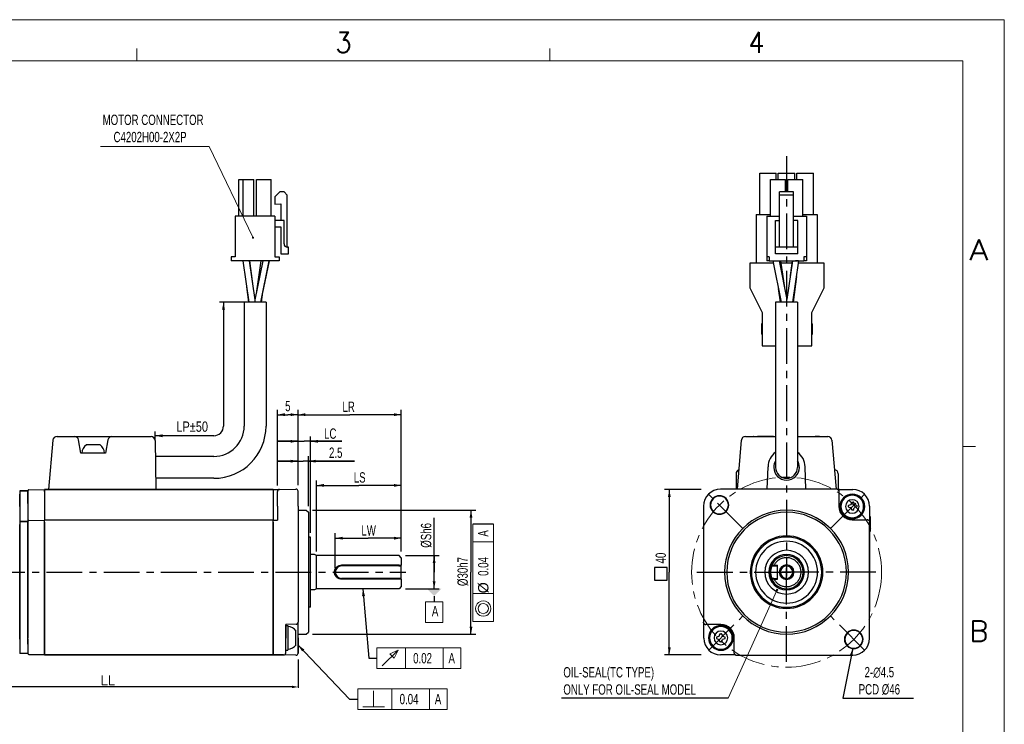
# Model space of a CAD drawing. Header units: millimetres. Extents: x -119 to 301, y 404 to 701.
# Tile 4 of 4: x 62 to 301, y 530 to 701. Entities that reach past the tile are written whole.
import ezdxf
from ezdxf.enums import TextEntityAlignment as Align

# ---------------------------------------------------------------- set-up
doc = ezdxf.new("R2010")
doc.units = ezdxf.units.MM
doc.header["$LTSCALE"] = 23.1
doc.linetypes.add('CENTER', pattern=[0.6, 0.375, -0.075, 0.075, -0.075])
doc.layers.get('0').update_dxf_attribs({"linetype": 'CONTINUOUS'})
for name, color, linetype in [('8_ALL_NOTES_BALLOONS_SYMBOLS_GT', 7, 'CONTINUOUS'), ('DEFAULT_1', 7, 'CENTER'), ('LAY001', 7, 'CONTINUOUS')]:
    doc.layers.add(name, color=color, linetype=linetype)
doc.layers.add('AXS', color=7, linetype='CENTER', lineweight=9)
doc.styles.get("Standard").update_dxf_attribs({"font": 'txt', "width": 0.7})
doc.styles.add('TEXTSTYLE_0', font='txt.shx', dxfattribs={"width": 0.8})

# ---------------------------------------------------------------- blocks, each defined once
blk = doc.blocks.new('_FILLED')
at = {"color": 0, "linetype": 'ByBlock'}
blk.add_solid([(0, 0), (-1, 0.2), (-1, -0.2)], dxfattribs=at)

msp = doc.modelspace()

# ---------------------------------------------------------------- linework, layer by layer
at = {"color": 7, "linetype": 'Continuous', "lineweight": 13}
for p, q in [((-119.29, 700.57), (300.71, 700.57)), ((300.71, 700.57), (300.71, 403.57)), ((90.71, 690.57), (90.71, 693.57)), ((190.71, 690.57), (190.71, 693.57)), ((-109.29, 690.57), (290.71, 690.57)), ((250.71, 690.57), (290.71, 690.57)), ((290.71, 690.57), (290.71, 458.57)), ((290.71, 690.57), (290.71, 413.57)), ((290.71, 597.24), (293.71, 597.24)), ((177.06, 574.14), (172.06, 574.14)), ((172.06, 574.14), (172.06, 554.85)), ((177.06, 554.85), (177.06, 574.14)), ((177.06, 561.62), (172.06, 561.62)), ((245.66, 562.35), (233.86, 536.31)), ((160.54, 554.63), (160.54, 559.63)), ((172.79, 558.5), (172.68, 557.97)), ((172.68, 557.97), (172.79, 557.45)), ((172.89, 558.81), (172.79, 558.5)), ((173.1, 559.12), (172.89, 558.81)), ((173.41, 559.43), (173.1, 559.12)), ((173.41, 558.39), (173.31, 557.97)), ((173.31, 557.97), (173.41, 557.56)), ((173.73, 559.64), (173.41, 559.43)), ((173.62, 558.81), (173.41, 558.39)), ((173.93, 559.02), (173.62, 558.81)), ((174.04, 559.75), (173.73, 559.64)), ((174.14, 559.12), (173.93, 559.02)), ((174.56, 559.85), (174.04, 559.75)), ((174.56, 559.22), (174.14, 559.12)), ((175.08, 559.75), (174.56, 559.85)), ((174.98, 559.12), (174.56, 559.22)), ((175.39, 558.91), (174.98, 559.12)), ((175.39, 559.64), (175.08, 559.75)), ((175.71, 559.43), (175.39, 559.64)), ((175.6, 558.6), (175.39, 558.91)), ((175.71, 558.39), (175.6, 558.6)), ((176.02, 559.12), (175.71, 559.43)), ((175.81, 557.97), (175.71, 558.39)), ((175.71, 557.56), (175.81, 557.97)), ((176.23, 558.81), (176.02, 559.12)), ((176.33, 558.5), (176.23, 558.81)), ((176.43, 557.97), (176.33, 558.5)), ((176.33, 557.45), (176.43, 557.97)), ((172.79, 557.45), (172.89, 557.14)), ((172.89, 557.14), (173.1, 556.83)), ((173.1, 556.83), (173.41, 556.52)), ((173.41, 557.56), (173.52, 557.35)), ((173.41, 556.52), (173.73, 556.31)), ((173.52, 557.35), (173.73, 557.04)), ((173.73, 557.04), (174.14, 556.83)), ((173.73, 556.31), (174.04, 556.2)), ((174.04, 556.2), (174.56, 556.1)), ((174.14, 556.83), (174.56, 556.72)), ((174.56, 556.72), (174.98, 556.83)), ((174.56, 556.1), (175.08, 556.2)), ((174.98, 556.83), (175.18, 556.93)), ((175.08, 556.2), (175.39, 556.31)), ((175.18, 556.93), (175.5, 557.14)), ((175.39, 556.31), (175.71, 556.52)), ((175.5, 557.14), (175.71, 557.56)), ((175.71, 556.52), (176.02, 556.83)), ((176.02, 556.83), (176.23, 557.14)), ((176.23, 557.14), (176.33, 557.45)), ((172.06, 554.85), (177.06, 554.85)), ((164.89, 548.45), (148.83, 548.45)), ((148.83, 548.45), (148.83, 543.45)), ((155.71, 543.45), (155.71, 548.45)), ((164.89, 543.45), (164.89, 548.45)), ((150.08, 544.07), (153.94, 547.93)), ((151.96, 546.99), (153.94, 547.93)), ((153, 545.95), (151.96, 546.99)), ((153.94, 547.93), (153, 545.95)), ((148.83, 543.45), (164.89, 543.45)), ((161.58, 538.55), (144.17, 538.55)), ((144.17, 538.55), (144.17, 533.55)), ((148.02, 534.17), (148.02, 538.03)), ((152.4, 533.55), (152.4, 538.55)), ((161.58, 533.55), (161.58, 538.55)), ((145.42, 534.17), (150.63, 534.17)), ((144.17, 533.55), (161.58, 533.55))]:
    msp.add_line(p, q, dxfattribs=at)
at = {"lineweight": 13}
for p, q in [((81.88, 669.86), (108.16, 669.86)), ((108.16, 669.86), (118.74, 647.92))]:
    msp.add_line(p, q, dxfattribs=at)
at = {"color": 7, "linetype": 'Continuous'}
for p, q in [((241.5, 663.43), (242.1, 663.43)), ((241.5, 653.43), (241.5, 663.43)), ((242.1, 663.43), (243.5, 663.43)), ((243.5, 663.43), (244.9, 663.43)), ((244.9, 663.43), (245.5, 663.43)), ((245.5, 661.87), (245.5, 663.43)), ((246, 661.87), (246, 663.43)), ((246, 663.43), (250, 663.43)), ((250, 661.87), (250, 663.43)), ((250.5, 663.43), (251.1, 663.43)), ((250.5, 661.87), (250.5, 663.43)), ((251.1, 663.43), (252.5, 663.43)), ((252.5, 663.43), (253.9, 663.43)), ((253.9, 663.43), (254.5, 663.43)), ((254.5, 653.43), (254.5, 663.43)), ((115.42, 652.97), (115.42, 661.87)), ((115.42, 661.87), (116.42, 661.87)), ((116.42, 661.87), (119.02, 661.87)), ((116.42, 652.97), (116.42, 661.87)), ((119.02, 652.97), (119.02, 661.87)), ((119.62, 652.97), (119.62, 661.87)), ((119.62, 661.87), (123.22, 661.87)), ((123.22, 652.97), (123.22, 661.87)), ((244.1, 652.97), (244.1, 661.87)), ((244.1, 661.87), (247.7, 661.87)), ((247.7, 658.87), (247.7, 661.87)), ((248.3, 660.43), (247.7, 660.43)), ((248.3, 658.87), (248.3, 661.87)), ((248.3, 661.87), (251.9, 661.87)), ((251.9, 652.97), (251.9, 661.87)), ((125.32, 658.87), (124.12, 657.67)), ((126.32, 658.87), (125.32, 658.87)), ((127.12, 658.07), (126.32, 658.87)), ((127.12, 645.47), (127.12, 658.07)), ((249.7, 658.87), (246.3, 658.87)), ((246.3, 658.07), (246.3, 658.87)), ((246.3, 645.47), (246.3, 658.07)), ((249.7, 658.07), (246.3, 658.07)), ((248.3, 659.63), (247.7, 659.63)), ((249.7, 658.07), (249.7, 658.87)), ((249.7, 645.47), (249.7, 658.07)), ((124.12, 657.67), (124.12, 655.87)), ((124.12, 655.87), (125.52, 655.97)), ((125.52, 655.97), (125.52, 651.97)), ((240.6, 653.43), (240.6, 641.63)), ((240.6, 653.43), (244.1, 653.43)), ((251.9, 653.43), (255.4, 653.43)), ((255.4, 653.43), (255.4, 641.63)), ((124.12, 652.97), (114.52, 652.97)), ((114.52, 652.97), (114.52, 643.17)), ((124.12, 652.97), (124.12, 643.17)), ((126.32, 651.97), (124.12, 651.97)), ((126.32, 646.27), (126.32, 651.97)), ((243.2, 652.97), (243.2, 643.17)), ((243.2, 652.97), (246.3, 652.97)), ((245.3, 651.97), (246.3, 651.97)), ((245.3, 646.27), (245.3, 651.97)), ((249.7, 652.97), (252.8, 652.97)), ((250.7, 651.97), (249.7, 651.97)), ((250.7, 646.27), (250.7, 651.97)), ((252.8, 652.97), (252.8, 643.17)), ((124.12, 650.37), (125.52, 650.37)), ((125.52, 650.37), (125.52, 643.87)), ((245.3, 645.47), (245.3, 646.27)), ((250.7, 645.47), (250.7, 646.27)), ((125.52, 643.87), (127.42, 643.87)), ((127.42, 645.47), (127.12, 645.47)), ((127.42, 643.87), (127.42, 645.47)), ((246.3, 645.47), (245.3, 645.47)), ((245.3, 643.87), (245.3, 645.47)), ((250.7, 643.87), (245.3, 643.87)), ((249.7, 645.47), (246.3, 645.47)), ((250.7, 645.47), (249.7, 645.47)), ((250.7, 643.87), (250.7, 645.47)), ((114.52, 643.17), (113.52, 643.17)), ((113.52, 643.17), (113.52, 642.17)), ((125.12, 642.17), (113.52, 642.17)), ((116.34, 642.17), (117.8, 632.17)), ((117.86, 642.17), (119.24, 632.7)), ((117.99, 642.17), (118.75, 636.04)), ((121.16, 642.17), (119.24, 632.7)), ((120.73, 642.17), (119.67, 634.82)), ((122.66, 642.17), (120.63, 632.17)), ((122.69, 642.17), (120.66, 632.17)), ((124.12, 643.17), (125.12, 643.17)), ((125.12, 643.17), (125.12, 642.17)), ((239.1, 641.63), (239.1, 635.63)), ((244.75, 641.63), (239.1, 641.63)), ((243.8, 643.17), (243.2, 643.17)), ((243.2, 643.17), (243.2, 642.17)), ((243.8, 642.17), (243.2, 642.17)), ((243.8, 643.17), (243.8, 642.17)), ((243.8, 642.17), (252.2, 642.17)), ((244.64, 642.17), (246.66, 632.17)), ((244.67, 642.17), (246.69, 632.17)), ((246.17, 642.17), (248.06, 632.85)), ((246.54, 642.17), (247.47, 635.72)), ((249.27, 641.63), (246.61, 641.63)), ((249.41, 642.17), (248.06, 632.85)), ((249.34, 642.17), (248.89, 638.6)), ((250.92, 642.17), (249.47, 632.17)), ((257.1, 641.63), (250.85, 641.63)), ((252.8, 643.17), (252.2, 643.17)), ((252.2, 643.17), (252.2, 642.17)), ((252.8, 642.17), (252.2, 642.17)), ((252.8, 643.17), (252.8, 642.17)), ((257.1, 635.63), (257.1, 641.63)), ((250.38, 638.4), (249.6, 632.17)), ((117.26, 635.84), (117.72, 632.17)), ((121.14, 634.56), (120.8, 632.17)), ((239.1, 635.63), (242.1, 629.63)), ((246, 635.46), (246.48, 632.17)), ((254.1, 629.63), (257.1, 635.63)), ((116.67, 632.17), (110.67, 632.17)), ((111.67, 632.17), (111.67, 602.17)), ((116.67, 632.17), (116.67, 602.17)), ((117.8, 632.17), (116.67, 632.17)), ((116.67, 632.17), (116.67, 602.17)), ((117.85, 632.17), (117.8, 632.17)), ((119.27, 632.17), (117.85, 632.17)), ((119.24, 632.7), (119.25, 632.63)), ((119.32, 632.17), (119.27, 632.17)), ((120.66, 632.17), (119.32, 632.17)), ((120.79, 632.17), (120.66, 632.17)), ((121.97, 632.17), (120.79, 632.17)), ((121.97, 632.17), (121.97, 602.17)), ((121.97, 632.17), (121.97, 602.17)), ((246.53, 632.17), (245.35, 632.17)), ((245.35, 632.17), (245.35, 602.17)), ((246.66, 632.17), (246.53, 632.17)), ((248, 632.17), (246.66, 632.17)), ((248.03, 632.17), (248, 632.17)), ((249.47, 632.17), (248.03, 632.17)), ((248.06, 632.85), (248.05, 632.81)), ((250.65, 632.17), (249.47, 632.17)), ((250.65, 632.17), (250.65, 602.17)), ((242.1, 629.63), (242.1, 621.63)), ((254.1, 621.63), (254.1, 629.63)), ((242.1, 626.88), (241.9, 626.88)), ((242.1, 626.88), (241.9, 626.88)), ((241.9, 626.88), (241.9, 624.38)), ((254.1, 626.88), (254.3, 626.88)), ((254.1, 626.88), (254.3, 626.88)), ((254.3, 624.38), (254.3, 626.88)), ((242.1, 624.38), (241.9, 624.38)), ((242.1, 624.38), (241.9, 624.38)), ((254.1, 624.38), (254.3, 624.38)), ((254.1, 624.38), (254.3, 624.38)), ((242.1, 621.63), (245.35, 621.63)), ((250.65, 621.63), (254.1, 621.63)), ((124.72, 587.8), (124.72, 606.12)), ((129.72, 587.89), (129.72, 606.12)), ((129.72, 587.89), (129.72, 606.12)), ((154.72, 571.78), (154.72, 606.12)), ((124.72, 604.92), (127.22, 604.92)), ((129.72, 604.92), (127.22, 604.92)), ((129.72, 604.92), (142.22, 604.92)), ((154.72, 604.92), (142.22, 604.92)), ((95.11, 599.82), (95.11, 600.82)), ((245.35, 602.17), (245.35, 592.17)), ((250.65, 602.17), (250.65, 592.17)), ((70.37, 598.72), (69.32, 586.78)), ((70.37, 598.72), (69.32, 586.78)), ((71.36, 599.63), (75.58, 599.63)), ((71.36, 599.63), (75.58, 599.63)), ((75.58, 599.63), (84.67, 599.63)), ((77.12, 595.63), (76.56, 598.8)), ((83.68, 598.8), (83.12, 595.63)), ((84.67, 599.63), (94.12, 599.63)), ((84.67, 599.63), (94.12, 599.63)), ((95.11, 598.65), (95.11, 599.82)), ((109.32, 599.82), (95.11, 599.82)), ((95.11, 598.65), (95.32, 586.78)), ((129.72, 598.47), (124.72, 598.47)), ((124.72, 598.47), (131.22, 598.47)), ((129.72, 587.89), (129.72, 599.67)), ((140.33, 598.47), (131.22, 598.47)), ((132.72, 576.28), (132.72, 599.67)), ((132.72, 598.47), (140.33, 598.47)), ((237.04, 598.72), (236.01, 586.88)), ((238.04, 599.63), (245.35, 599.63)), ((238.04, 599.63), (245.35, 599.63)), ((240.1, 599.63), (240.97, 599.63)), ((240.1, 599.63), (240.97, 599.63)), ((240.97, 599.63), (244.53, 599.63)), ((241.1, 599.63), (240.97, 599.63)), ((244.53, 599.63), (241.1, 599.63)), ((244.54, 599.63), (244.53, 599.63)), ((244.53, 599.63), (244.54, 599.63)), ((244.85, 599.63), (244.54, 599.63)), ((244.54, 599.63), (244.85, 599.63)), ((244.85, 599.63), (245.35, 599.63)), ((250.65, 599.63), (251.46, 599.63)), ((250.65, 599.63), (251.46, 599.63)), ((250.65, 599.63), (257.96, 599.63)), ((250.65, 599.63), (257.96, 599.63)), ((251.46, 599.63), (251.47, 599.63)), ((251.46, 599.63), (251.47, 599.63)), ((251.47, 599.63), (254.89, 599.63)), ((251.47, 599.63), (254.89, 599.63)), ((254.89, 599.63), (255.89, 599.63)), ((255.03, 599.63), (254.89, 599.63)), ((255.89, 599.63), (255.03, 599.63)), ((258.96, 598.72), (259.99, 586.88)), ((81.77, 597.63), (78.47, 597.63)), ((77.37, 595.63), (77.12, 595.63)), ((78.63, 595.63), (77.37, 595.63)), ((81.61, 595.63), (78.63, 595.63)), ((82.87, 595.63), (81.61, 595.63)), ((83.12, 595.63), (82.87, 595.63)), ((109.32, 594.82), (95.18, 594.82)), ((109.32, 594.82), (95.18, 594.82)), ((129.72, 593.66), (124.72, 593.66)), ((124.72, 593.66), (130.97, 593.66)), ((129.72, 587.89), (129.72, 594.86)), ((143.41, 593.66), (130.97, 593.66)), ((132.22, 582.78), (132.22, 594.86)), ((132.22, 593.66), (143.41, 593.66)), ((243.31, 586.88), (243.5, 592.33)), ((252.69, 586.88), (252.5, 592.33)), ((109.32, 589.52), (95.27, 589.52)), ((109.32, 589.52), (95.27, 589.52)), ((134.16, 571.78), (134.16, 589)), ((154.72, 571.78), (154.72, 589)), ((235.77, 590.63), (235.77, 587.42)), ((260.46, 590.63), (260.46, 587.41)), ((62.32, 586.51), (62.32, 586.36)), ((62.32, 586.48), (62.32, 586.51)), ((62.32, 586.48), (62.32, 586.45)), ((62.32, 586.48), (64.32, 586.48)), ((64.32, 586.48), (62.32, 586.48)), ((62.32, 586.44), (62.32, 586.48)), ((62.32, 586.45), (62.32, 585.74)), ((64.32, 586.51), (64.32, 586.48)), ((64.32, 586.33), (64.32, 586.51)), ((64.32, 586.48), (64.32, 586.45)), ((64.32, 586.45), (64.32, 586.35)), ((64.52, 586.71), (68.32, 586.78)), ((68.32, 586.28), (68.32, 586.78)), ((68.32, 586.78), (68.32, 586.28)), ((68.32, 586.78), (69.32, 586.78)), ((69.32, 586.78), (68.32, 586.78)), ((69.32, 586.78), (70.32, 586.78)), ((70.32, 586.78), (69.32, 586.78)), ((70.32, 586.78), (94.32, 586.78)), ((94.32, 586.78), (70.32, 586.78)), ((94.32, 586.78), (95.32, 586.78)), ((95.32, 586.78), (94.32, 586.78)), ((95.32, 586.78), (123.72, 586.78)), ((123.72, 586.78), (95.32, 586.78)), ((123.72, 586.78), (125.21, 586.81)), ((123.72, 586.78), (125.21, 586.81)), ((123.72, 586.78), (123.72, 586.28)), ((123.72, 586.78), (123.72, 586.28)), ((125.21, 586.81), (129.21, 586.88)), ((134.16, 587.8), (144.44, 587.8)), ((154.72, 587.8), (144.44, 587.8)), ((227.32, 586.78), (218.41, 586.78)), ((219.61, 586.78), (219.61, 566.78)), ((260.12, 586.88), (232, 586.88)), ((235.77, 587.42), (235.77, 587.42)), ((260.33, 586.82), (264, 586.82)), ((260.47, 586.73), (260.52, 586.68)), ((62.32, 586.36), (62.32, 585.71)), ((62.32, 585.74), (62.32, 585.71)), ((62.32, 585.71), (62.32, 585.48)), ((62.32, 585.48), (62.32, 585.71)), ((62.32, 585.48), (62.32, 583.58)), ((62.32, 583.58), (62.32, 585.48)), ((64.32, 586.35), (64.32, 586.19)), ((64.32, 586.21), (64.32, 586.33)), ((64.32, 585.48), (64.32, 586.21)), ((64.32, 586.21), (64.32, 585.48)), ((64.32, 583.58), (64.32, 585.48)), ((64.32, 585.48), (64.32, 583.58)), ((68.32, 586.28), (68.32, 583.38)), ((68.32, 586.28), (68.32, 583.38)), ((123.72, 586.28), (123.72, 583.38)), ((123.72, 586.28), (123.72, 583.38)), ((124.72, 585.21), (124.72, 586.31)), ((124.72, 582.78), (124.72, 585.21)), ((129.72, 585.32), (129.72, 586.38)), ((129.72, 585.32), (129.72, 586.38)), ((129.72, 585.29), (129.72, 585.32)), ((129.72, 585.29), (129.72, 585.32)), ((129.72, 582.78), (129.72, 585.29)), ((129.72, 582.78), (129.72, 585.29)), ((260.66, 586.33), (260.66, 586.32)), ((260.66, 586.32), (260.66, 582.69)), ((62.32, 583.58), (62.32, 583.32)), ((62.32, 583.32), (62.32, 583.58)), ((62.32, 583.32), (62.32, 582.68)), ((62.32, 582.68), (62.32, 583.32)), ((62.32, 582.68), (62.32, 579.17)), ((64.32, 583.38), (64.32, 583.58)), ((64.32, 583.58), (64.32, 583.38)), ((64.32, 583.38), (64.32, 582.63)), ((64.32, 583.38), (64.32, 582.63)), ((64.32, 583.38), (64.32, 582.63)), ((64.32, 582.63), (64.32, 579.19)), ((68.32, 583.38), (68.32, 582.6)), ((68.32, 583.38), (68.32, 582.6)), ((68.32, 582.6), (68.32, 582.45)), ((68.32, 582.6), (68.32, 582.45)), ((68.32, 582.45), (68.32, 581.85)), ((68.32, 582.45), (68.32, 581.85)), ((68.32, 581.85), (68.32, 581.3)), ((68.32, 581.85), (68.32, 581.3)), ((123.72, 583.38), (123.72, 579.46)), ((124.72, 582.78), (124.72, 579.38)), ((129.72, 582.78), (129.72, 554.66)), ((129.72, 582.78), (129.72, 554.66)), ((129.72, 581.78), (131.72, 581.78)), ((129.72, 581.78), (131.72, 581.78)), ((131.72, 581.78), (132.22, 581.28)), ((131.72, 581.78), (132.22, 581.28)), ((133.22, 581.78), (172.79, 581.78)), ((171.59, 581.78), (171.59, 566.78)), ((227.9, 582.78), (227.9, 554.66)), ((263.02, 582.61), (263.02, 582.95)), ((263.08, 583.02), (263.57, 583.16)), ((263.08, 582.54), (263.57, 582.41)), ((263.62, 583.21), (263.76, 583.7)), ((263.76, 581.86), (263.62, 582.35)), ((263.83, 583.76), (264.17, 583.76)), ((264.17, 581.81), (263.83, 581.81)), ((264.24, 583.7), (264.37, 583.21)), ((264.24, 581.86), (264.37, 582.35)), ((264.43, 583.16), (264.92, 583.02)), ((264.92, 582.54), (264.43, 582.41)), ((264.97, 582.95), (264.97, 582.61)), ((268.04, 582.78), (268.04, 579.11)), ((64.52, 579.31), (68.32, 579.38)), ((68.32, 581.3), (68.32, 581.16)), ((68.32, 581.3), (68.32, 581.16)), ((68.32, 581.16), (68.32, 580.55)), ((68.32, 581.16), (68.32, 580.05)), ((68.32, 580.55), (68.32, 580.05)), ((68.32, 580.05), (68.32, 579.98)), ((68.32, 580.05), (68.32, 579.98)), ((68.32, 579.98), (68.32, 579.68)), ((68.32, 579.98), (68.32, 579.68)), ((68.32, 579.68), (68.32, 579.5)), ((68.32, 579.68), (68.32, 579.5)), ((68.32, 579.5), (68.32, 579.46)), ((68.32, 579.5), (68.32, 579.46)), ((68.32, 579.46), (68.32, 579.38)), ((68.32, 579.46), (68.32, 579.38)), ((68.32, 578.88), (68.32, 579.38)), ((68.32, 578.88), (68.32, 579.38)), ((123.72, 579.38), (68.32, 579.38)), ((123.72, 579.46), (123.72, 579.38)), ((123.72, 579.36), (124.72, 579.38)), ((123.72, 579.36), (123.72, 579.38)), ((123.72, 579.28), (123.72, 579.36)), ((132.22, 581.28), (132.22, 575.57)), ((162.67, 566.78), (162.67, 579.97)), ((263.91, 579.44), (267.54, 579.44)), ((267.55, 579.44), (267.54, 579.44)), ((267.9, 579.3), (267.95, 579.25)), ((268.04, 580.28), (268.1, 580.28)), ((268.1, 580.28), (268.1, 578.9)), ((268.1, 580.28), (268.2, 580.28)), ((268.2, 580.28), (268.2, 576.64)), ((62.32, 579.17), (62.32, 579.17)), ((62.32, 579.11), (62.32, 579.17)), ((62.32, 579.11), (62.32, 579.08)), ((62.32, 579.11), (62.32, 578.96)), ((62.32, 579.08), (62.32, 579.05)), ((62.32, 579.08), (64.32, 579.08)), ((64.32, 579.08), (62.32, 579.08)), ((62.32, 579.05), (62.32, 578.34)), ((62.32, 578.96), (62.32, 578.31)), ((62.32, 578.34), (62.32, 578.31)), ((62.32, 578.31), (62.32, 578.08)), ((62.32, 578.08), (62.32, 578.31)), ((62.32, 578.08), (62.32, 550.85)), ((62.32, 550.85), (62.32, 578.08)), ((64.32, 579.2), (64.32, 579.19)), ((64.32, 579.2), (64.32, 579.19)), ((64.32, 579.19), (64.32, 579.17)), ((64.32, 579.19), (64.32, 579.11)), ((64.32, 579.19), (64.32, 579.11)), ((64.32, 579.17), (64.32, 579.08)), ((64.32, 578.93), (64.32, 579.11)), ((64.32, 579.08), (64.32, 579.05)), ((64.32, 579.05), (64.32, 578.95)), ((64.32, 578.95), (64.32, 578.79)), ((64.32, 578.81), (64.32, 578.93)), ((64.32, 578.08), (64.32, 578.81)), ((64.32, 578.81), (64.32, 578.08)), ((64.32, 550.78), (64.32, 578.08)), ((64.32, 578.08), (64.32, 550.78)), ((68.32, 578.88), (68.32, 550.78)), ((68.32, 550.78), (68.32, 578.88)), ((123.72, 579.03), (123.72, 579.28)), ((123.72, 579.02), (123.72, 579.27)), ((123.72, 578.88), (123.72, 579.03)), ((123.72, 578.88), (123.72, 579.02)), ((123.72, 578.86), (123.72, 578.88)), ((123.72, 578.86), (123.72, 578.88)), ((123.72, 578.86), (123.72, 550.78)), ((123.72, 550.78), (123.72, 578.86)), ((268.1, 578.9), (268.1, 557.28)), ((268.1, 550.78), (268.1, 578.9)), ((132.22, 575.57), (132.22, 557.99)), ((132.72, 575.28), (132.22, 575.28)), ((132.72, 575.28), (132.22, 575.28)), ((132.72, 574.28), (132.72, 575.28)), ((138.72, 567.78), (138.72, 576.21)), ((138.72, 575.01), (146.72, 575.01)), ((154.72, 575.01), (146.72, 575.01)), ((154.72, 571.78), (154.72, 576.21)), ((268.1, 576.64), (268.2, 576.64)), ((132.72, 559.28), (132.72, 574.28)), ((133.72, 571.03), (132.72, 571.03)), ((133.72, 571.03), (132.72, 571.03)), ((134.16, 570.78), (133.72, 571.03)), ((134.16, 570.78), (133.72, 571.03)), ((154.22, 570.78), (134.16, 570.78)), ((154.22, 570.78), (134.16, 570.78)), ((154.72, 570.28), (154.22, 570.78)), ((154.72, 570.28), (154.72, 568.57)), ((155.72, 570.78), (163.87, 570.78)), ((162.67, 570.78), (162.67, 566.78)), ((154.22, 568.46), (140.22, 568.46)), ((154.13, 568.28), (140.22, 568.28)), ((154.13, 568.28), (154.22, 568.46)), ((154.13, 568.28), (154.52, 568.28)), ((154.72, 568.48), (154.52, 568.28)), ((154.72, 568.57), (154.72, 568.48)), ((154.72, 565.08), (154.72, 568.48)), ((244.49, 568.28), (244.37, 568.46)), ((244.49, 568.28), (244.91, 568.28)), ((244.94, 568.48), (244.91, 568.28)), ((244.91, 568.28), (245.6, 568.28)), ((244.94, 568.48), (245.8, 568.48)), ((245.8, 568.08), (245.8, 568.48)), ((245.8, 565.48), (245.8, 568.08)), ((248, 567.83), (248, 565.73)), ((248, 565.73), (248, 567.83)), ((154.13, 565.28), (140.22, 565.28)), ((154.22, 565.1), (140.22, 565.1)), ((154.52, 565.28), (154.13, 565.28)), ((154.13, 565.28), (154.22, 565.1)), ((154.72, 565.08), (154.52, 565.28)), ((154.72, 565.08), (154.72, 564.99)), ((154.72, 564.99), (154.72, 563.28)), ((162.67, 562.78), (162.67, 566.78)), ((171.59, 551.78), (171.59, 566.78)), ((219.61, 546.78), (219.61, 566.78)), ((244.49, 565.28), (244.37, 565.1)), ((244.91, 565.28), (244.49, 565.28)), ((244.91, 565.28), (245.6, 565.28)), ((244.94, 565.08), (244.91, 565.28)), ((244.94, 565.08), (245.8, 565.08)), ((245.8, 565.08), (245.8, 565.48)), ((249.05, 566.78), (246.95, 566.78)), ((246.95, 566.78), (249.05, 566.78)), ((134.16, 562.78), (133.72, 562.53)), ((134.16, 562.78), (133.72, 562.53)), ((154.22, 562.78), (134.16, 562.78)), ((154.22, 562.78), (134.16, 562.78)), ((154.72, 563.28), (154.22, 562.78)), ((155.72, 562.78), (163.87, 562.78)), ((133.72, 562.53), (132.72, 562.53)), ((133.72, 562.53), (132.72, 562.53)), ((162.67, 560.98), (162.67, 559.63)), ((132.72, 558.28), (132.22, 558.28)), ((132.72, 558.28), (132.22, 558.28)), ((132.22, 557.99), (132.22, 552.28)), ((132.72, 558.28), (132.72, 559.28)), ((129.23, 554.16), (126.72, 554.12)), ((126.72, 550.78), (126.72, 554.12)), ((126.72, 554.12), (126.72, 550.78)), ((126.72, 553.87), (127.22, 553.87)), ((126.72, 553.87), (127.22, 553.87)), ((127.22, 553.87), (127.22, 553.62)), ((127.22, 553.62), (127.22, 553.6)), ((127.22, 553.6), (127.22, 552.47)), ((129.72, 550.87), (129.72, 554.66)), ((129.72, 550.87), (129.72, 554.66)), ((227.96, 550.78), (227.96, 554.45)), ((228.1, 554.26), (228.05, 554.31)), ((228.45, 554.12), (228.46, 554.12)), ((232.09, 554.12), (228.46, 554.12)), ((62.32, 550.58), (62.32, 550.85)), ((62.32, 550.85), (62.32, 550.58)), ((64.32, 550.58), (64.32, 550.78)), ((68.32, 549.94), (68.32, 550.78)), ((68.32, 550.78), (68.32, 549.94)), ((123.72, 549.94), (123.72, 550.78)), ((123.72, 550.78), (123.72, 549.94)), ((126.72, 549.17), (126.72, 550.78)), ((126.72, 549.17), (126.72, 550.78)), ((127.22, 552.47), (127.22, 552.37)), ((127.22, 552.37), (127.22, 549.37)), ((129.22, 549.22), (129.22, 552.52)), ((129.72, 551.78), (131.72, 551.78)), ((129.72, 551.78), (131.72, 551.78)), ((129.72, 550.87), (129.72, 547.18)), ((129.72, 547.18), (129.72, 550.87)), ((131.72, 551.78), (132.22, 552.28)), ((131.72, 551.78), (132.22, 552.28)), ((133.22, 551.78), (172.79, 551.78)), ((231.11, 550.7), (231.11, 551.04)), ((231.17, 551.11), (231.66, 551.25)), ((231.71, 551.3), (231.85, 551.79)), ((231.92, 551.85), (232.26, 551.85)), ((232.33, 551.79), (232.46, 551.3)), ((232.52, 551.25), (233.01, 551.11)), ((233.06, 551.04), (233.06, 550.7)), ((235.34, 547.24), (235.34, 550.87)), ((62.32, 550.58), (62.32, 550.08)), ((62.32, 550.58), (62.32, 550.08)), ((62.32, 550.08), (62.32, 547.15)), ((64.32, 550.58), (64.32, 549.98)), ((64.32, 549.98), (64.32, 550.58)), ((64.32, 549.98), (64.32, 547.15)), ((64.32, 549.35), (64.32, 549.98)), ((68.32, 549.68), (68.32, 549.94)), ((68.32, 549.94), (68.32, 549.68)), ((68.32, 549.37), (68.32, 549.68)), ((68.32, 549.68), (68.32, 549.37)), ((68.32, 549.14), (68.32, 549.37)), ((68.32, 549.37), (68.32, 549.14)), ((68.32, 548.86), (68.32, 549.14)), ((68.32, 549.14), (68.32, 548.86)), ((68.32, 548.41), (68.32, 548.86)), ((68.32, 548.86), (68.32, 548.41)), ((68.32, 548.15), (68.32, 548.41)), ((68.32, 548.41), (68.32, 548.15)), ((123.72, 549.68), (123.72, 549.94)), ((123.72, 549.94), (123.72, 549.68)), ((123.72, 549.37), (123.72, 549.68)), ((123.72, 549.68), (123.72, 549.37)), ((123.72, 549.25), (123.72, 549.37)), ((123.72, 549.37), (123.72, 549.22)), ((123.72, 549.22), (123.72, 549.25)), ((123.72, 549.14), (123.72, 549.22)), ((123.72, 549.22), (123.72, 549.14)), ((123.72, 548.86), (123.72, 549.14)), ((123.72, 549.14), (123.72, 548.86)), ((123.72, 548.41), (123.72, 548.86)), ((123.72, 548.86), (123.72, 548.41)), ((123.72, 548.15), (123.72, 548.41)), ((123.72, 548.41), (123.72, 548.15)), ((126.72, 547.87), (126.72, 549.17)), ((126.72, 547.87), (126.72, 549.17)), ((127.22, 549.37), (127.22, 549.27)), ((127.22, 549.27), (127.22, 548.14)), ((231.17, 550.63), (231.66, 550.5)), ((231.85, 549.95), (231.71, 550.44)), ((232.26, 549.9), (231.92, 549.9)), ((232.33, 549.95), (232.46, 550.44)), ((233.01, 550.63), (232.52, 550.5)), ((264.01, 548.37), (261.59, 536.31)), ((62.32, 547.15), (62.32, 547.13)), ((62.32, 547.13), (62.32, 547.08)), ((62.32, 547.12), (62.32, 547.05)), ((64.32, 547.08), (62.32, 547.08)), ((62.32, 547.05), (62.32, 547.08)), ((64.32, 547.15), (64.32, 547.14)), ((64.32, 547.12), (64.32, 547.14)), ((64.32, 547.05), (64.32, 547.12)), ((64.52, 546.85), (68.32, 546.78)), ((68.32, 546.78), (64.52, 546.85)), ((68.32, 547.79), (68.32, 548.15)), ((68.32, 548.15), (68.32, 547.79)), ((68.32, 547.57), (68.32, 547.79)), ((68.32, 547.79), (68.32, 547.57)), ((68.32, 547.3), (68.32, 547.57)), ((68.32, 547.57), (68.32, 547.3)), ((68.32, 547.14), (68.32, 547.3)), ((68.32, 547.3), (68.32, 547.14)), ((68.32, 546.95), (68.32, 547.14)), ((68.32, 547.14), (68.32, 546.95)), ((68.32, 546.87), (68.32, 546.95)), ((68.32, 546.95), (68.32, 546.87)), ((68.32, 546.78), (68.32, 546.87)), ((68.32, 546.87), (68.32, 546.78)), ((68.32, 546.78), (123.72, 546.78)), ((123.72, 546.78), (68.32, 546.78)), ((123.72, 547.79), (123.72, 548.15)), ((123.72, 548.15), (123.72, 547.79)), ((123.72, 547.57), (123.72, 547.79)), ((123.72, 547.79), (123.72, 547.57)), ((123.72, 547.3), (123.72, 547.57)), ((123.72, 547.57), (123.72, 547.3)), ((123.72, 547.14), (123.72, 547.3)), ((123.72, 547.3), (123.72, 547.14)), ((123.72, 546.95), (123.72, 547.14)), ((123.72, 547.14), (123.72, 546.95)), ((123.72, 546.87), (123.72, 546.95)), ((123.72, 546.95), (123.72, 546.87)), ((123.72, 546.78), (123.72, 546.87)), ((123.72, 546.87), (123.72, 546.78)), ((126.21, 546.74), (123.72, 546.78)), ((123.72, 546.78), (126.21, 546.74)), ((129.21, 546.68), (126.21, 546.74)), ((126.72, 547.87), (127.22, 547.87)), ((126.72, 547.87), (127.22, 547.87)), ((126.72, 547.24), (126.72, 547.87)), ((126.72, 547.24), (126.72, 547.87)), ((127.22, 548.14), (127.22, 548.12)), ((127.22, 548.12), (127.22, 547.87)), ((227.32, 546.78), (218.41, 546.78)), ((235.67, 546.74), (232, 546.74)), ((235.34, 547.23), (235.34, 547.24)), ((235.53, 546.83), (235.48, 546.88)), ((235.88, 546.68), (264, 546.68)), ((129.72, 545.61), (129.72, 538.81)), ((128.22, 538.99), (30.62, 538.99))]:
    msp.add_line(p, q, dxfattribs=at)
at = {"color": 0, "linetype": 'Continuous', "lineweight": 13}
for p, q in [((172.06, 574.14), (172.06, 578.39)), ((177.06, 578.39), (177.06, 574.14)), ((160.54, 559.63), (164.79, 559.63)), ((164.79, 559.63), (164.79, 554.63)), ((164.79, 554.63), (160.54, 554.63)), ((164.89, 548.45), (169.14, 548.45)), ((169.14, 548.45), (169.14, 543.45)), ((169.14, 543.45), (164.89, 543.45)), ((161.58, 538.55), (165.83, 538.55)), ((165.83, 538.55), (165.83, 533.55)), ((165.83, 533.55), (161.58, 533.55))]:
    msp.add_line(p, q, dxfattribs=at)
for p, q in [((177.06, 578.39), (172.06, 578.39)), ((233.86, 536.31), (193.54, 536.31)), ((261.59, 536.31), (278.72, 536.31))]:
    msp.add_line(p, q)
at = {"color": 7, "linetype": 'Continuous'}
for points in [[(134.16, 562.78), (134.16, 562.88), (134.16, 563.18), (134.16, 563.65), (134.16, 564.29), (134.16, 565.04), (134.16, 565.89), (134.16, 566.78), (134.16, 567.67), (134.16, 568.52), (134.16, 569.27), (134.16, 569.91), (134.16, 570.38), (134.16, 570.68), (134.16, 570.78)], [(219.11, 564.82), (219.11, 567.94), (215.98, 567.94), (215.98, 564.82), (219.11, 564.82)]]:
    msp.add_lwpolyline(points, dxfattribs=at)
at = {"color": 7, "linetype": 'Continuous', "lineweight": 13}
for centre, start, end in [((118.8, 647.78), 0, 180), ((118.8, 647.78), 180, 0), ((245.72, 562.49), 318.9463, 138.9463), ((245.72, 562.49), 138.9463, 318.9463)]:
    msp.add_arc(centre, 0.15, start, end, dxfattribs=at)
at = {"color": 7, "linetype": 'Continuous'}
for centre, radius, start, end in [((127.12, 646.27), 0.8, 180, 270), ((109.32, 602.17), 7.35, 270, 0), ((109.32, 602.17), 12.65, 270, 0), ((109.32, 602.17), 7.35, 270, 0), ((109.32, 602.17), 12.65, 270, 0), ((109.32, 602.17), 2.35, 270, 0), ((71.36, 598.63), 1, 90, 175), ((71.36, 598.63), 1, 90, 175), ((71.36, 598.63), 1, 160.8738, 175), ((71.36, 598.63), 1, 153.2506, 160.8738), ((71.36, 598.63), 1, 146.7013, 153.2506), ((71.36, 598.63), 1, 132.5289, 138.9798), ((71.36, 598.63), 1, 104.1761, 108.8472), ((75.58, 598.63), 1, 10, 90), ((84.67, 598.63), 1, 90, 170), ((84.67, 598.63), 1, 90, 170), ((94.12, 598.63), 1, 1, 90), ((94.12, 598.63), 1, 1, 90), ((238.04, 598.63), 1, 90, 175), ((238.04, 598.63), 1, 160.8235, 175), ((238.04, 598.63), 1, 146.6345, 156.2518), ((238.04, 598.63), 1, 146.6468, 156.1203), ((238.04, 598.63), 1, 140.9837, 146.6505), ((238.04, 598.63), 1, 104.0976, 111.6796), ((240.1, 597.63), 2, 90.4257, 92.9999), ((240.1, 597.63), 2, 90.4251, 93.0036), ((240.1, 597.63), 2, 90, 90.4257), ((240.1, 597.63), 2, 90, 90.4251), ((255.89, 597.63), 2, 89.5743, 90), ((255.89, 597.63), 2, 89.5749, 90), ((255.89, 597.63), 2, 87.0001, 89.5743), ((255.89, 597.63), 2, 86.9964, 89.5749), ((257.96, 598.63), 1, 5, 90), ((257.96, 598.63), 1, 61.6475, 71.1528), ((257.96, 598.63), 1, 47.4711, 55.9964), ((257.96, 598.63), 1, 41.0202, 47.4711), ((257.96, 598.63), 1, 33.3021, 41.0145), ((257.96, 598.63), 1, 33.2655, 41.1329), ((257.96, 598.63), 1, 33.3021, 41.0145), ((257.96, 598.63), 1, 26.7521, 33.3021), ((257.96, 598.63), 1, 26.8142, 33.2655), ((257.96, 598.63), 1, 26.7521, 33.3021), ((257.96, 598.63), 1, 19.0874, 26.8142), ((257.96, 598.63), 1, 19.1262, 26.7494), ((79.87, 595.56), 2.5, 124.0272, 178.3512), ((79.87, 595.56), 2.5, 124.0272, 178.3512), ((80.37, 595.56), 2.5, 1.6488, 55.9728), ((80.37, 595.56), 2.5, 1.6488, 55.9728), ((248, 592.17), 4.5, 126.0885, 178), ((248, 592.17), 3.1, 148.8274, 180), ((248, 592.17), 4.5, 2, 53.9115), ((248, 592.17), 3.1, 0, 31.1726), ((236.77, 590.63), 1, 110.5742, 179.9827), ((248, 592.17), 3.1, 180, 0), ((248, 592.17), 2.65, 180, 270), ((248, 592.17), 2.65, 180, 270), ((248, 592.17), 2.65, 270, 0), ((248, 592.17), 2.65, 270, 0), ((259.46, 590.63), 1, 0.0173, 83.1218), ((64.52, 586.51), 0.2, 91, 180), ((64.52, 586.51), 0.2, 157.75, 180), ((64.52, 586.51), 0.2, 135.5, 157.75), ((64.52, 586.51), 0.2, 113.25, 135.5), ((64.52, 586.51), 0.2, 91, 113.25), ((125.22, 586.31), 0.5, 91, 180), ((129.22, 586.38), 0.5, 0, 91), ((232, 582.78), 4.1, 90, 180), ((264, 582.78), 4.04, 0, 90), ((231.74, 583.04), 2.25, 90, 270), ((231.74, 583.04), 2.16, 90, 270), ((231.74, 583.04), 2.25, 270, 90), ((231.74, 583.04), 2.16, 270, 90), ((263.91, 582.69), 3, 90, 270), ((263.91, 582.69), 2.75, 90, 270), ((263.91, 582.69), 1.65, 90, 270), ((263.91, 582.69), 3, 270, 90), ((263.91, 582.69), 2.75, 270, 90), ((263.91, 582.69), 1.65, 270, 90), ((248, 566.78), 15, 90, 270), ((248, 566.78), 15, 270, 90), ((263.91, 582.69), 3.25, 180, 270), ((263.1, 582.95), 0.075, 105, 180), ((263.1, 582.61), 0.075, 180, 255), ((263.55, 583.23), 0.075, 285, 345), ((263.55, 582.33), 0.075, 15, 75), ((263.83, 583.68), 0.075, 90, 165), ((263.83, 581.88), 0.075, 195, 270), ((264.17, 583.68), 0.075, 15, 90), ((264.17, 581.88), 0.075, 270, 345), ((264.45, 583.23), 0.075, 195, 255), ((264.45, 582.33), 0.075, 105, 165), ((264.9, 582.95), 0.075, 0, 75), ((264.9, 582.61), 0.075, 285, 360), ((64.52, 579.11), 0.2, 91, 180), ((64.52, 579.11), 0.2, 91, 135.5), ((248, 566.78), 14.5, 90, 270), ((248, 566.78), 14.5, 270, 90), ((64.52, 579.11), 0.2, 157.75, 180), ((64.52, 579.11), 0.2, 135.5, 157.75), ((248, 566.78), 8.79, 90, 270), ((248, 566.78), 8.5, 90, 270), ((248, 566.78), 8.79, 270, 90), ((248, 566.78), 8.5, 270, 90), ((248, 566.78), 7.5, 90, 270), ((248, 566.78), 7.5, 270, 90), ((248, 566.78), 5.3, 90, 270), ((248, 566.78), 4.3, 90.0439, 269.9561), ((248, 566.78), 4, 90, 155.1422), ((248, 566.78), 5.3, 270, 90), ((248, 566.78), 4.3, 270.0439, 89.9561), ((248, 566.78), 4.3, 89.9561, 90), ((248, 566.78), 4.3, 90, 90.0439), ((248, 566.78), 4, 270, 90), ((140.22, 566.78), 1.5, 90, 270), ((248, 566.78), 4, 155.1432, 204.8568), ((245.6, 568.08), 0.2, 0, 90), ((248, 566.78), 1.79, 0, 180), ((248, 566.78), 1.5, 0, 180), ((248, 566.78), 4, 204.8578, 270), ((245.6, 565.48), 0.2, 270, 0), ((248, 566.78), 1.79, 180, 0), ((248, 566.78), 1.5, 180, 0), ((248, 566.78), 4.3, 270, 270.0439), ((248, 566.78), 4.3, 269.9561, 270), ((127.15, 551.12), 2.5, 34.0272, 88.3512), ((127.15, 551.12), 2.5, 34.0272, 88.3512), ((129.22, 554.66), 0.5, 271, 291.3738), ((129.22, 554.66), 0.5, 271, 291.3119), ((129.22, 554.66), 0.5, 271, 288.8), ((129.22, 554.66), 0.5, 288.8, 291.3738), ((129.22, 554.66), 0.5, 291.3738, 297.6731), ((129.22, 554.66), 0.5, 291.3738, 297.6731), ((129.22, 554.66), 0.5, 291.3119, 297.727), ((129.22, 554.66), 0.5, 297.6731, 311.9778), ((129.22, 554.66), 0.5, 297.6731, 311.9778), ((129.22, 554.66), 0.5, 297.727, 311.9022), ((129.22, 554.66), 0.5, 311.9778, 319.0222), ((129.22, 554.66), 0.5, 311.9778, 319.0222), ((129.22, 554.66), 0.5, 311.9022, 319.0978), ((129.22, 554.66), 0.5, 319.0222, 333.3269), ((129.22, 554.66), 0.5, 319.0978, 333.273), ((129.22, 554.66), 0.5, 333.3269, 339.6262), ((129.22, 554.66), 0.5, 333.273, 339.6881), ((129.22, 554.66), 0.5, 339.6262, 0), ((129.22, 554.66), 0.5, 339.6881, 0), ((232.09, 550.87), 3, 90, 270), ((232.09, 550.87), 2.75, 90, 270), ((232.09, 550.87), 3.25, 0, 90), ((232.09, 550.87), 3, 270, 90), ((232.09, 550.87), 2.75, 270, 90), ((232, 550.78), 4.04, 180, 270), ((232.09, 550.87), 1.65, 90, 270), ((231.19, 551.04), 0.075, 105, 180), ((231.19, 550.7), 0.075, 180, 255), ((231.64, 551.32), 0.075, 285, 345), ((231.92, 551.77), 0.075, 90, 165), ((232.09, 550.87), 1.65, 270, 90), ((232.26, 551.77), 0.075, 15, 90), ((232.54, 551.32), 0.075, 195, 255), ((232.99, 551.04), 0.075, 0, 75), ((232.99, 550.7), 0.075, 285, 360), ((264.26, 550.52), 2.25, 90, 270), ((264.26, 550.52), 2.16, 90, 270), ((264, 550.78), 4.1, 270, 0), ((264.26, 550.52), 2.25, 270, 90), ((264.26, 550.52), 2.16, 270, 90), ((127.15, 550.62), 2.5, 271.6488, 325.9728), ((127.15, 550.62), 2.5, 271.6488, 325.9728), ((231.64, 550.42), 0.075, 15, 75), ((231.92, 549.97), 0.075, 195, 270), ((232.26, 549.97), 0.075, 270, 345), ((232.54, 550.42), 0.075, 105, 165), ((64.52, 547.05), 0.2, 180, 269), ((64.52, 547.05), 0.2, 180, 269), ((126.22, 547.24), 0.5, 269, 0), ((126.22, 547.24), 0.5, 269, 0), ((129.22, 547.18), 0.5, 269, 0), ((129.22, 547.18), 0.5, 269, 289.8331), ((129.22, 547.18), 0.5, 289.8331, 296.2712), ((129.22, 547.18), 0.5, 296.2712, 310.9004), ((129.22, 547.18), 0.5, 332.7288, 339.1669), ((129.22, 547.18), 0.5, 339.1669, 0)]:
    msp.add_arc(centre, radius, start, end, dxfattribs=at)
for points in [[(116.56, 642.14), (116.42, 642.15), (116.35, 642.16), (116.35, 642.17)], [(117.13, 642.17), (116.98, 642.16), (116.75, 642.15), (116.56, 642.14)], [(250.7, 642.14), (250.52, 642.15), (250.29, 642.16), (250.14, 642.17)], [(250.92, 642.17), (250.92, 642.16), (250.84, 642.15), (250.7, 642.14)], [(119.23, 632.67), (119.23, 632.67), (119.24, 632.66), (119.25, 632.61)], [(119.25, 632.61), (119.25, 632.55), (119.26, 632.47), (119.26, 632.38), (119.27, 632.28), (119.27, 632.17)], [(248.03, 632.17), (248.03, 632.29), (248.04, 632.4), (248.04, 632.49), (248.04, 632.59), (248.04, 632.67), (248.05, 632.74), (248.05, 632.79), (248.05, 632.83), (248.06, 632.83), (248.07, 632.82)], [(235.77, 587.42), (235.77, 587.38), (235.77, 587.19), (235.76, 587), (235.76, 586.88)], [(260.46, 586.74), (260.38, 586.8), (260.25, 586.86), (260.12, 586.88)], [(260.46, 587.41), (260.5, 587.13), (260.59, 586.93), (260.66, 586.82)], [(260.52, 586.68), (260.58, 586.61), (260.64, 586.48), (260.66, 586.33)], [(267.9, 579.3), (267.83, 579.36), (267.7, 579.42), (267.55, 579.44)], [(267.96, 579.24), (268.02, 579.16), (268.08, 579.03), (268.1, 578.9)], [(250.63, 569.09), (250.01, 569.65), (249.27, 570.04), (248.46, 570.25), (247.62, 570.26), (246.81, 570.07), (246.06, 569.69), (245.42, 569.15), (244.94, 568.48)], [(140.22, 565.1), (139.87, 565.13), (139.53, 565.24), (139.22, 565.42), (138.95, 565.66), (138.74, 565.95), (138.6, 566.27), (138.53, 566.61), (138.53, 566.95), (138.6, 567.29), (138.74, 567.62), (138.95, 567.9), (139.22, 568.15), (139.53, 568.32), (139.87, 568.43), (140.22, 568.46)], [(154.22, 568.47), (154.28, 568.47), (154.39, 568.47), (154.56, 568.47), (154.67, 568.47), (154.72, 568.47)], [(244.49, 565.28), (244.47, 565.32), (244.44, 565.42), (244.38, 565.59), (244.32, 565.81), (244.27, 566.07), (244.22, 566.35), (244.2, 566.64), (244.2, 566.93), (244.22, 567.21), (244.27, 567.49), (244.32, 567.75), (244.38, 567.97), (244.44, 568.14), (244.47, 568.25), (244.49, 568.28)], [(244.37, 568.47), (244.44, 568.47), (244.56, 568.47), (244.75, 568.47), (244.87, 568.47), (244.93, 568.47)], [(244.94, 565.08), (245.42, 564.41), (246.06, 563.87), (246.81, 563.49), (247.62, 563.3), (248.46, 563.31), (249.27, 563.52), (250.01, 563.91), (250.63, 564.47), (251.1, 565.16), (251.4, 565.95), (251.5, 566.78), (251.4, 567.61), (251.1, 568.4), (250.63, 569.09)], [(154.72, 565.09), (154.67, 565.09), (154.56, 565.09), (154.39, 565.09), (154.28, 565.09), (154.22, 565.09)], [(244.93, 565.09), (244.87, 565.09), (244.75, 565.09), (244.56, 565.09), (244.44, 565.09), (244.37, 565.09)], [(228.04, 554.32), (227.98, 554.4), (227.92, 554.53), (227.9, 554.66)], [(228.1, 554.26), (228.17, 554.2), (228.3, 554.14), (228.45, 554.12)], [(235.48, 546.88), (235.42, 546.95), (235.36, 547.09), (235.34, 547.23)], [(235.54, 546.82), (235.62, 546.76), (235.75, 546.7), (235.88, 546.68)]]:
    msp.add_spline(points, degree=3, dxfattribs=at)
for points in [[(112.02, 630.37), (111.67, 632.17), (111.32, 630.37)], [(126.52, 605.27), (124.72, 604.92), (126.52, 604.57)], [(127.92, 604.57), (129.72, 604.92), (127.92, 605.27)], [(131.52, 605.27), (129.72, 604.92), (131.52, 604.57)], [(152.92, 604.57), (154.72, 604.92), (152.92, 605.27)], [(96.91, 600.17), (95.11, 599.82), (96.91, 599.47)], [(127.92, 598.12), (129.72, 598.47), (127.92, 598.82)], [(134.52, 598.82), (132.72, 598.47), (134.52, 598.12)], [(127.92, 593.31), (129.72, 593.66), (127.92, 594.01)], [(134.02, 594.01), (132.22, 593.66), (134.02, 593.31)], [(135.96, 588.15), (134.16, 587.8), (135.96, 587.45)], [(152.92, 587.45), (154.72, 587.8), (152.92, 588.15)], [(219.96, 584.98), (219.61, 586.78), (219.26, 584.98)], [(171.94, 579.98), (171.59, 581.78), (171.24, 579.98)], [(140.52, 575.36), (138.72, 575.01), (140.52, 574.66)], [(152.92, 574.66), (154.72, 575.01), (152.92, 575.36)], [(163.02, 568.98), (162.67, 570.78), (162.32, 568.98)], [(160.87, 562.78), (164.47, 562.78), (162.67, 560.98)], [(162.32, 564.58), (162.67, 562.78), (163.02, 564.58)], [(171.24, 553.58), (171.59, 551.78), (171.94, 553.58)], [(219.26, 548.58), (219.61, 546.78), (219.96, 548.58)], [(264, 546.53), (264.01, 548.37), (263.32, 546.67)]]:
    msp.add_solid(points, dxfattribs=at)
at = {"layer": '8_ALL_NOTES_BALLOONS_SYMBOLS_GT', "color": 7, "linetype": 'Continuous'}
for p, q in [((145.42, 562.78), (146.83, 545.95)), ((129.72, 549.13), (142.17, 536.05)), ((146.83, 545.95), (148.83, 545.95)), ((142.17, 536.05), (144.17, 536.05))]:
    msp.add_line(p, q, dxfattribs=at)
for points in [[(145.42, 562.78), (145.92, 561.02), (145.22, 560.96)], [(129.72, 549.13), (131.22, 548.07), (130.71, 547.58)]]:
    msp.add_solid(points, dxfattribs=at)
at = {"layer": 'AXS'}
msp.add_circle((248, 566.78), 23, dxfattribs=at)
at = {"layer": 'DEFAULT_1', "color": 7, "linetype": 'CENTER'}
for p, q in [((248, 667.49), (248, 567.78)), ((27.22, 566.78), (155.84, 566.78)), ((226.3, 566.78), (247, 566.78)), ((248, 545.06), (248, 565.78)), ((269.64, 566.78), (249, 566.78))]:
    msp.add_line(p, q, dxfattribs=at)
at = {"layer": 'LAY001', "color": 7, "linetype": 'CENTER'}
for p, q in [((237.39, 577.39), (229.1, 585.68)), ((258.61, 577.39), (266.86, 585.64)), ((229.14, 547.92), (237.39, 556.17)), ((266.9, 547.88), (258.61, 556.17))]:
    msp.add_line(p, q, dxfattribs=at)

# ---------------------------------------------------------------- block references
at = {"color": 7, "linetype": 'Continuous', "xscale": 1.5, "yscale": 1.5, "zscale": 1.5}
msp.add_blockref('_FILLED', (129.72, 538.99), dxfattribs=at)

# ---------------------------------------------------------------- texts
at = {"color": 7, "linetype": 'Continuous', "lineweight": 13, "style": 'TEXTSTYLE_0'}
for s, width, p, p2 in [('3', 1.165428, (138.78, 692.57), (142.66, 692.57)), ('4', 1.165428, (238.78, 692.57), (242.66, 692.57)), ('A', 1.394052, (292.21, 642.33), (296.86, 642.33)), ('B', 1.394052, (292.21, 550), (296.86, 550))]:
    msp.add_text(s, height=5, dxfattribs=dict(at, width=width)).set_placement(p, p2, align=Align.FIT)
at = {"color": 7, "lineweight": 13, "width": 0.7}
for s, p in [('MOTOR CONNECTOR', (82.4, 675.07)), ('C4202H00-2X2P', (85.04, 670.91))]:
    msp.add_text(s, height=2.5, dxfattribs=at).set_placement(p)
at = {"color": 7, "linetype": 'Continuous', "lineweight": 13, "width": 0.7}
for s, p in [('5', (126.59, 605.76)), ('LR', (140.47, 605.59)), ('LC', (136.02, 599.09)), ('2.5', (137.21, 594.47)), ('LS', (143.21, 588.48)), ('LW', (145.06, 575.65)), ('A', (162.12, 556.1)), ('0.02', (157.59, 544.7)), ('A', (166.14, 544.7)), ('0.04', (154.32, 534.8)), ('A', (162.83, 534.8))]:
    msp.add_text(s, height=2.5, dxfattribs=at).set_placement(p)
at = {"color": 7, "linetype": 'Continuous', "lineweight": 13, "width": 0.793333}
msp.add_text('LP%%p50', height=2.5, dxfattribs=at).set_placement((104.09, 600.78), align=Align.CENTER)
at = {"color": 7, "linetype": 'Continuous', "style": 'TEXTSTYLE_0'}
for s, width in [('%%c', 1.999999), ('h6', 0.96), ('8', 1.2)]:
    msp.add_text(s, height=0.0001, rotation=90, dxfattribs=dict(at, width=width)).set_placement((162.67, 579.97), (162.67, 579.97), align=Align.FIT)
at = {"color": 7, "linetype": 'Continuous', "lineweight": 13}
for s, width, p in [('A', 0.7, (175.81, 575.39)), ('0.04', 0.7, (175.81, 565.89)), (' %%c', 1.041667, (175.81, 560.68))]:
    msp.add_text(s, height=2.5, rotation=90, dxfattribs=dict(at, width=width)).set_placement(p)
at = {"color": 7, "linetype": 'Continuous', "style": 'TEXTSTYLE_0', "width": 0.96}
msp.add_text('LL', height=2.2, dxfattribs=at).set_placement((81.89, 539.54), (85.41, 539.54), align=Align.FIT)
at = {"color": 7, "linetype": 'Continuous', "lineweight": 13, "char_height": 2.5, "attachment_point": 5, "rotation": 90}
for s, insert in [('\\A1;%%cSh6', (160.76, 575.69)), ('%%C30h7', (169.61, 566.94)), ('40', (217.54, 570.2))]:
    msp.add_mtext(s, dxfattribs=dict(at, insert=insert))
at = {"color": 7, "linetype": 'Continuous', "lineweight": 13, "insert": (193.95, 543.79), "char_height": 2.5, "width": 40.25, "attachment_point": 1}
msp.add_mtext('OIL-SEAL(TC TYPE)\\PONLY FOR OIL-SEAL MODEL', dxfattribs=at)
at = {"color": 7, "linetype": 'Continuous', "lineweight": 13, "insert": (270.46, 540.45), "char_height": 2.5, "attachment_point": 5}
msp.add_mtext('2-∅4.5\\PPCD %%C46', dxfattribs=at)

doc.saveas('drawing.dxf')
